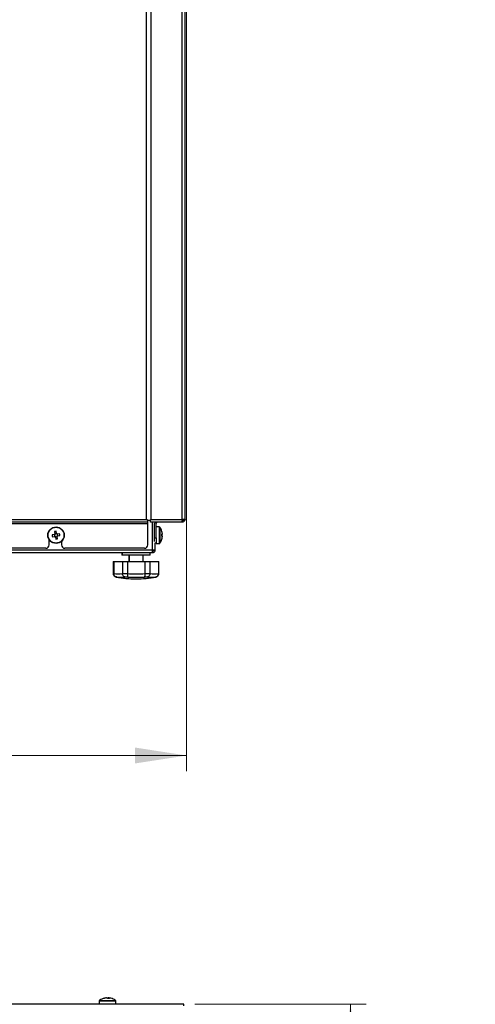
# Paper-space layout 'Specification Drawing' of a CAD drawing. Header units: millimetres. Extents: x 0 to 420, y 0 to 297.
# Tile 28 of 36: x 221 to 250, y 158 to 221. Entities that reach past the tile are written whole.
import ezdxf

# ---------------------------------------------------------------- set-up
doc = ezdxf.new("R2010")
doc.units = ezdxf.units.MM
doc.styles.add('SLDTEXTSTYLE1', font='TXT', dxfattribs={"width": 0.75})
doc.dimstyles.new('SLDDIMSTYLE3', dxfattribs={"dimtxt": 3.5, "dimasz": 3.302, "dimexe": 0, "dimexo": 0.0625, "dimgap": 0.875, "dimtad": 1, "dimlfac": 9, "dimrnd": 1e-09, "dimzin": 12, "dimdsep": 46, "dimtxsty": 'SLDTEXTSTYLE1', "dimsah": 1, "dimcen": 0.09, "dimadec": 0, "dimazin": 3, "dimtfac": 1, "dimtofl": 0, "dimtmove": 0, "dimatfit": 3, "dimfxl": 0, "dimfrac": 2, "dimtolj": 1, "dimtzin": 12, "dimarcsym": 0})

# ---------------------------------------------------------------- blocks, each defined once
blk = doc.blocks.new('_D_1')
at = {"color": 7, "linetype": 'Continuous', "lineweight": 0}
for p, q in [((165.166, 267.979), (165.166, 172.641)), ((231.833, 267.979), (231.833, 172.641)), ((165.166, 173.641), (231.833, 173.641))]:
    blk.add_line(p, q, dxfattribs=at)
at = {"color": 7, "linetype": 'Continuous', "lineweight": 18}
for points in [[(165.166, 173.641), (168.468, 173.133), (168.468, 174.149)], [(231.833, 173.641), (228.531, 174.149), (228.531, 173.133)]]:
    blk.add_solid(points, dxfattribs=at)
at = {"color": 7, "linetype": 'Continuous', "lineweight": 18, "char_height": 3.5, "attachment_point": 1, "style": 'SLDTEXTSTYLE1'}
for s, insert in [('machine Width', (179.097, 178.158)), ('600mm', (188.126, 172.602))]:
    blk.add_mtext(s, dxfattribs=dict(at, insert=insert))
blk = doc.blocks.new('_D_2')
at = {"color": 7, "linetype": 'Continuous', "lineweight": 0}
for p, q in [((232.361, 157.786), (243.282, 157.786)), ((242.282, 47.552), (242.282, 157.786)), ((229.742, 47.552), (243.282, 47.552))]:
    blk.add_line(p, q, dxfattribs=at)
at = {"color": 7, "linetype": 'Continuous', "lineweight": 18}
for points in [[(242.282, 157.786), (241.774, 154.484), (242.79, 154.484)], [(242.282, 47.552), (242.79, 50.854), (241.774, 50.854)]]:
    blk.add_solid(points, dxfattribs=at)
at = {"color": 7, "linetype": 'Continuous', "lineweight": 18, "char_height": 3.5, "attachment_point": 1, "rotation": 90, "style": 'SLDTEXTSTYLE1'}
for s, insert in [('Machine Depth with Door Open', (237.765, 68.358)), ('992mm', (243.321, 96.492))]:
    blk.add_mtext(s, dxfattribs=dict(at, insert=insert))

psp = doc.layouts.new('Specification Drawing')

# ---------------------------------------------------------------- linework, layer by layer
at = {"color": 7, "linetype": 'Continuous', "lineweight": 25}
for p, q in [((229.5442, 268.7694), (229.5442, 188.6903)), ((231.5554, 188.6903), (231.5554, 268.7694)), ((231.7331, 188.6903), (231.7331, 268.7694)), ((229.2776, 188.6903), (229.2776, 221.9237)), ((229.3554, 188.5125), (167.5554, 188.5125)), ((167.5554, 188.4237), (229.3554, 188.4237)), ((167.6331, 188.6903), (229.2776, 188.6903)), ((229.3665, 188.6125), (229.2776, 188.6903)), ((229.3554, 188.6014), (229.2776, 188.6903)), ((229.3554, 188.5125), (229.3554, 188.6014)), ((229.3554, 188.4237), (229.3554, 188.5125)), ((229.3554, 187.0681), (229.3554, 188.4237)), ((229.4554, 188.6125), (229.3665, 188.6125)), ((229.4043, 188.6292), (229.4887, 188.6292)), ((229.4554, 188.6292), (229.4554, 188.6125)), ((229.4887, 188.6292), (229.5442, 188.6903)), ((229.5165, 188.6014), (229.5442, 188.6903)), ((229.5165, 188.5125), (229.5165, 188.6014)), ((231.5538, 188.5125), (229.5165, 188.5125)), ((229.5442, 188.6903), (231.5554, 188.6903)), ((229.7887, 187.5125), (229.7887, 188.4237)), ((229.8776, 187.5125), (229.8776, 188.4237)), ((231.5554, 188.5125), (231.5538, 188.5125)), ((231.7331, 188.6903), (231.5554, 188.6903)), ((231.6194, 188.6292), (231.5554, 188.6292)), ((231.5554, 188.5125), (231.5554, 188.6014)), ((223.391, 187.7186), (223.25, 187.6944)), ((223.3819, 187.7171), (223.4013, 187.6043)), ((223.4018, 187.9092), (223.426, 187.7682)), ((223.5373, 187.7966), (223.4245, 187.7773)), ((223.5388, 187.7876), (223.5146, 187.9286)), ((223.7294, 187.7768), (223.5884, 187.7526)), ((223.6168, 187.6413), (223.5974, 187.7541)), ((223.6077, 187.6398), (223.7488, 187.664)), ((230.0893, 188.207), (229.8776, 188.207)), ((230.2528, 187.9224), (230.2545, 187.9233)), ((230.2812, 187.7364), (230.2528, 187.7364)), ((230.2528, 187.622), (230.2812, 187.622)), ((230.2812, 187.7871), (230.2812, 187.7793)), ((230.2812, 187.7793), (230.2812, 187.7364)), ((230.2812, 187.7198), (230.2812, 187.7364)), ((230.2812, 187.6386), (230.2812, 187.622)), ((230.2812, 187.622), (230.2812, 187.5791)), ((223.0665, 187.0681), (223.0665, 187.3773)), ((223.2693, 187.5816), (223.4104, 187.6059)), ((223.4599, 187.5708), (223.4842, 187.4298)), ((223.4615, 187.5618), (223.5743, 187.5812)), ((223.597, 187.4492), (223.5727, 187.5902)), ((223.8442, 187.2797), (223.8442, 187.0681)), ((229.7887, 187.5125), (229.8776, 187.5125)), ((229.7887, 187.2822), (229.7887, 187.5125)), ((229.8327, 186.7474), (229.8327, 187.203)), ((229.8776, 187.1792), (229.8327, 187.1792)), ((229.8776, 187.5125), (229.8776, 187.1792)), ((229.8776, 187.1792), (229.8776, 187.1514)), ((229.8776, 187.1514), (230.0893, 187.1514)), ((230.2545, 187.4351), (230.2528, 187.436)), ((230.2812, 187.5713), (230.2812, 187.5791)), ((167.3438, 186.7459), (229.6549, 186.7459)), ((167.3438, 186.5681), (229.6549, 186.5681)), ((222.8442, 186.8459), (174.0665, 186.8459)), ((229.1331, 186.8459), (224.0665, 186.8459)), ((227.7049, 186.5681), (227.7049, 186.4014)), ((227.7216, 186.4014), (227.7049, 186.4014)), ((227.7216, 186.5681), (227.7216, 186.4014)), ((229.4994, 186.4014), (227.7216, 186.4014)), ((228.1494, 186.4014), (228.1494, 186.0125)), ((228.166, 186.4014), (228.166, 186.0125)), ((229.0549, 186.0125), (229.0549, 186.4014)), ((229.4994, 186.4014), (229.4994, 186.5681)), ((229.6549, 186.5681), (229.6549, 186.7459)), ((229.7438, 186.7459), (229.8327, 186.7459)), ((229.8327, 186.7459), (229.8327, 186.7474)), ((227.1494, 186.0125), (227.1494, 185.2348)), ((227.1494, 186.0125), (227.1613, 186.0125)), ((227.1613, 186.0125), (227.1613, 185.2385)), ((227.1613, 186.0125), (227.166, 186.0125)), ((227.166, 186.0125), (227.166, 185.2348)), ((227.166, 186.0125), (227.178, 186.0125)), ((227.178, 186.0125), (227.178, 185.2385)), ((227.178, 186.0125), (227.7336, 186.0125)), ((227.7336, 186.0125), (227.7336, 185.2385)), ((227.7336, 186.0125), (228.0549, 186.0125)), ((228.0549, 186.0125), (228.0549, 185.2385)), ((228.0549, 186.0125), (229.166, 186.0125)), ((229.166, 186.0125), (229.166, 185.2385)), ((229.166, 186.0125), (229.4874, 186.0125)), ((229.4874, 186.0125), (229.4874, 185.2385)), ((229.4874, 186.0125), (230.043, 186.0125)), ((230.043, 186.0125), (230.043, 185.2385)), ((230.043, 186.0125), (230.0549, 186.0125)), ((230.0549, 185.2348), (230.0549, 186.0125)), ((227.1613, 185.2348), (227.1613, 185.2385)), ((227.178, 185.2348), (227.178, 185.2385)), ((227.7336, 185.2385), (227.7336, 185.2348)), ((227.7336, 185.2348), (228.0549, 185.2348)), ((228.0549, 185.2348), (228.0549, 185.2385)), ((229.166, 185.2385), (229.1661, 185.2348)), ((229.1661, 185.2348), (229.4874, 185.2348)), ((229.4874, 185.2348), (229.4874, 185.2385)), ((230.043, 185.2385), (230.043, 185.2348)), ((228.0846, 185.0162), (227.8796, 185.0162)), ((229.3414, 185.0162), (229.1364, 185.0162)), ((226.7059, 158.1894), (226.6769, 158.1894)), ((226.7092, 158.1894), (226.7625, 158.1894)), ((226.869, 158.1894), (226.8157, 158.1894)), ((226.8723, 158.1894), (226.9013, 158.1894)), ((231.6551, 157.7858), (165.3339, 157.7858)), ((226.2613, 157.9976), (226.2613, 157.7858)), ((227.3169, 157.7858), (227.3169, 157.9976))]:
    psp.add_line(p, q, dxfattribs=at)
at = {"color": 8, "linetype": 'Continuous', "lineweight": 25}
for p, q in [((229.6549, 186.7459), (229.6549, 188.5125)), ((231.5554, 188.6903), (231.5554, 188.6292)), ((230.0893, 188.207), (230.0893, 187.1514)), ((230.1304, 188.1855), (230.1304, 187.173)), ((227.1494, 185.2348), (227.1613, 185.2348)), ((227.166, 185.2348), (227.178, 185.2348)), ((230.043, 185.2348), (230.0549, 185.2348)), ((227.3371, 185.0162), (227.3315, 185.0162)), ((227.385, 185.0095), (227.3371, 185.0162)), ((227.3538, 185.0162), (227.3482, 185.0162)), ((229.8728, 185.0162), (229.8672, 185.0162)), ((226.2613, 157.9976), (227.3169, 157.9976)), ((226.2829, 158.0387), (227.2954, 158.0387))]:
    psp.add_line(p, q, dxfattribs=at)
at = {"color": 7, "linetype": 'Continuous', "lineweight": 25}
for radius in [0.5278, 0.5063]:
    psp.add_circle((223.4994, 187.6792), radius, dxfattribs=at)
for centre, radius, start, end in [((229.9665, 188.4237), 0.1778, 150, 180), ((229.9665, 188.4237), 0.0889, 90, 180), ((225.187, 187.9692), 1.9564, 188.073394, 191.425495), ((223.4994, 187.6792), 0.1153, 129.498866, 160.000023), ((223.7893, 185.9916), 1.9564, 98.073394, 101.425495), ((223.4994, 187.6792), 0.0946, 152.508341, 226.990548), ((223.4994, 187.6792), 0.0946, 136.990548, 152.508341), ((223.4994, 187.6792), 0.0946, 62.508341, 136.990548), ((223.4994, 187.6792), 0.0946, 226.990548, 242.508341), ((223.4994, 187.6792), 0.0946, 242.508341, 316.990548), ((223.4994, 187.6792), 0.1153, 39.498866, 70.000023), ((223.4994, 187.6792), 0.0946, 46.990548, 62.508341), ((223.4994, 187.6792), 0.0946, 332.508341, 46.990548), ((223.4994, 187.6792), 0.0946, 316.990548, 332.508341), ((223.4994, 187.6792), 0.1153, 309.498866, 340.000023), ((221.8118, 187.3892), 1.9564, 8.073394, 11.425495), ((230.0893, 188.157), 0.05, 34.717906, 90), ((229.3998, 187.6792), 0.8889, 15.937333, 34.717906), ((229.4208, 187.6881), 0.866, 6.564838, 16.110592), ((229.3998, 187.6792), 0.887, 6.480765, 15.915126), ((229.2784, 187.6792), 0.9762, 356.639449, 3.360551), ((230.2144, 187.7741), 0.086, 296.513784, 320.868738), ((230.2144, 187.5843), 0.086, 39.131262, 63.486216), ((229.3026, 187.7179), 0.9519, 358.843083, 1.123753), ((222.8442, 187.0681), 0.2222, 270, 0), ((223.4994, 187.6792), 0.1153, 219.498866, 250.000023), ((223.2094, 189.3668), 1.9564, 278.073394, 281.425495), ((224.0665, 187.0681), 0.2222, 180, 270), ((229.1331, 187.0681), 0.2222, 270, 360), ((230.0893, 187.2014), 0.05, 270, 325.282094), ((229.3998, 187.6792), 0.8889, 325.282094, 344.062667), ((229.3998, 187.6792), 0.887, 344.084874, 353.519235), ((229.4208, 187.6703), 0.866, 343.889408, 353.435162), ((230.2299, 187.4383), 0.0246, 352.801997, 6.942331), ((227.3716, 185.2348), 0.2222, 180, 259.611142), ((227.3883, 185.2348), 0.2222, 180, 259.611142), ((227.4558, 186.897), 1.6816, 260.492022, 279.507978), ((228.6105, 191.9014), 6.6861, 265.233722, 274.766278), ((229.7652, 186.897), 1.6816, 260.492022, 279.507978), ((229.816, 185.2348), 0.2222, 280.388858, 0), ((229.8327, 185.2348), 0.2222, 280.388858, 0), ((228.5938, 191.9014), 7, 259.611142, 269.997356), ((228.6105, 191.9014), 7, 259.611142, 269.997356), ((227.6167, 186.7312), 1.7351, 261.283815, 278.716185), ((228.6105, 191.9014), 6.9053, 265.632442, 274.367558), ((228.6105, 191.9014), 7, 269.997356, 280.388858), ((229.588, 186.7348), 1.7387, 261.290088, 270.262863), ((229.6043, 186.7312), 1.7351, 261.283815, 278.716185), ((226.7891, 157.308), 0.8889, 103.170384, 124.717906), ((226.7735, 157.3747), 0.8204, 96.75962, 106.561963), ((226.5558, 158.0841), 0.0787, 78.14013, 101.85987), ((226.8058, 157.3747), 0.8204, 96.75962, 106.561963), ((226.7139, 158.077), 0.1225, 43.356555, 66.606798), ((226.8577, 158.0888), 0.109, 112.644334, 128.986653), ((226.8578, 157.2644), 0.8983, 86.49679, 93.50321), ((226.8237, 158.077), 0.1225, 43.356555, 66.606798), ((226.8049, 157.3758), 0.8193, 76.827417, 83.243769), ((226.7891, 157.308), 0.8889, 55.282094, 76.829616), ((226.3113, 157.9976), 0.05, 124.717906, 180), ((227.2669, 157.9976), 0.05, 0, 55.282094)]:
    psp.add_arc(centre, radius, start, end, dxfattribs=at)
for points in [[(231.5554, 188.6903), (231.5552, 188.667), (231.555, 188.6204), (231.5546, 188.5617), (231.5542, 188.5206), (231.5539, 188.5152), (231.5538, 188.5125)], [(231.6442, 188.6903), (231.6429, 188.6787), (231.6402, 188.6554), (231.6197, 188.626), (231.5903, 188.6054), (231.567, 188.6028), (231.5554, 188.6014)], [(231.7331, 188.6903), (231.7305, 188.667), (231.7251, 188.6204), (231.684, 188.5617), (231.6252, 188.5206), (231.5787, 188.5152), (231.5554, 188.5125)], [(229.6549, 186.7459), (229.6782, 186.746), (229.7248, 186.7463), (229.7836, 186.7467), (229.8247, 186.7471), (229.83, 186.7473), (229.8327, 186.7474)], [(229.6549, 186.657), (229.6666, 186.6583), (229.6899, 186.661), (229.7193, 186.6815), (229.7398, 186.7109), (229.7425, 186.7342), (229.7438, 186.7459)], [(229.6549, 186.5681), (229.6782, 186.5708), (229.7248, 186.5761), (229.7836, 186.6172), (229.8247, 186.676), (229.83, 186.7226), (229.8327, 186.7459)]]:
    psp.add_open_spline(points, degree=3, dxfattribs=at)
for points, knots in [([(227.3371, 185.0162), (227.3366, 185.0163), (227.3329, 185.017), (227.3054, 185.023), (227.2572, 185.0441), (227.2038, 185.0947), (227.1679, 185.1605), (227.1635, 185.21), (227.1613, 185.2348)], [0, 0, 0, 0, 0.0049904, 0.0386753, 0.284039, 0.5245936, 0.7622416, 1, 1, 1, 1]), ([(227.3538, 185.0162), (227.3533, 185.0163), (227.3495, 185.017), (227.3221, 185.023), (227.2738, 185.0441), (227.2205, 185.0947), (227.1846, 185.1605), (227.1802, 185.21), (227.178, 185.2348)], [0, 0, 0, 0, 0.00499045, 0.03867528, 0.28403897, 0.52459358, 0.76224156, 1, 1, 1, 1]), ([(227.8796, 185.0162), (227.8792, 185.0163), (227.8763, 185.017), (227.8548, 185.023), (227.8164, 185.0441), (227.7726, 185.0947), (227.7417, 185.1605), (227.7363, 185.21), (227.7336, 185.2348)], [0, 0, 0, 0, 0.0049904, 0.0386753, 0.284039, 0.5245936, 0.7622416, 1, 1, 1, 1]), ([(228.0549, 185.2348), (228.0544, 185.21), (228.0534, 185.1605), (228.0584, 185.0947), (228.0679, 185.0441), (228.0778, 185.023), (228.0837, 185.017), (228.0845, 185.0163), (228.0846, 185.0162)], [0, 0, 0, 0, 0.2377584, 0.4754064, 0.715961, 0.9613247, 0.9950096, 1, 1, 1, 1]), ([(229.1661, 185.2348), (229.1666, 185.21), (229.1676, 185.1605), (229.1626, 185.0947), (229.153, 185.0441), (229.1432, 185.023), (229.1373, 185.017), (229.1365, 185.0163), (229.1364, 185.0162)], [0, 0, 0, 0, 0.2377584, 0.4754064, 0.715961, 0.9613247, 0.9950096, 1, 1, 1, 1]), ([(229.4874, 185.2348), (229.4846, 185.21), (229.4792, 185.1605), (229.4484, 185.0947), (229.4046, 185.0441), (229.3662, 185.023), (229.3447, 185.017), (229.3417, 185.0163), (229.3414, 185.0162)], [0, 0, 0, 0, 0.2377584, 0.4754064, 0.715961, 0.9613247, 0.9950096, 1, 1, 1, 1]), ([(230.043, 185.2348), (230.0408, 185.21), (230.0364, 185.1605), (230.0005, 185.0947), (229.9471, 185.0441), (229.8989, 185.023), (229.8715, 185.017), (229.8677, 185.0163), (229.8672, 185.0162)], [0, 0, 0, 0, 0.2377584, 0.4754064, 0.715961, 0.9613247, 0.9950096, 1, 1, 1, 1]), ([(231.6554, 157.6967), (231.6554, 157.7067), (231.6554, 157.7267), (231.6553, 157.7535), (231.6553, 157.7736), (231.6552, 157.7843), (231.6552, 157.7854), (231.6551, 157.7858)], [0, 0, 0, 0, 0.2146931, 0.4293862, 0.6440795, 0.8587734, 1, 1, 1, 1])]:
    psp.add_open_spline(points, degree=3, knots=knots, dxfattribs=at)

# ---------------------------------------------------------------- dimensions: what is measured, and where the dimension line sits
at = {"color": 7, "linetype": 'Continuous', "lineweight": 18}
for base, p1, p2, angle, text, picture, middle in [((231.8331, 168.0903), (165.1665, 268.9788), (231.8331, 268.9788), 0, 'machine Width', '_D_1', (196.3804, 168.0903)), ((247.8332, 157.7858), (228.7424, 47.5518), (231.3613, 157.7858), 90, 'Machine Depth with Door Open', '_D_2', (247.8332, 104.7458))]:
    dim = psp.add_linear_dim(base=base, p1=p1, p2=p2, angle=angle, text=text, dimstyle='SLDDIMSTYLE3', dxfattribs=at)
    dim.commit()
    dim.dimension.update_dxf_attribs({"geometry": picture, "text_midpoint": middle, "dimtype": 160})

doc.saveas('drawing.dxf')
